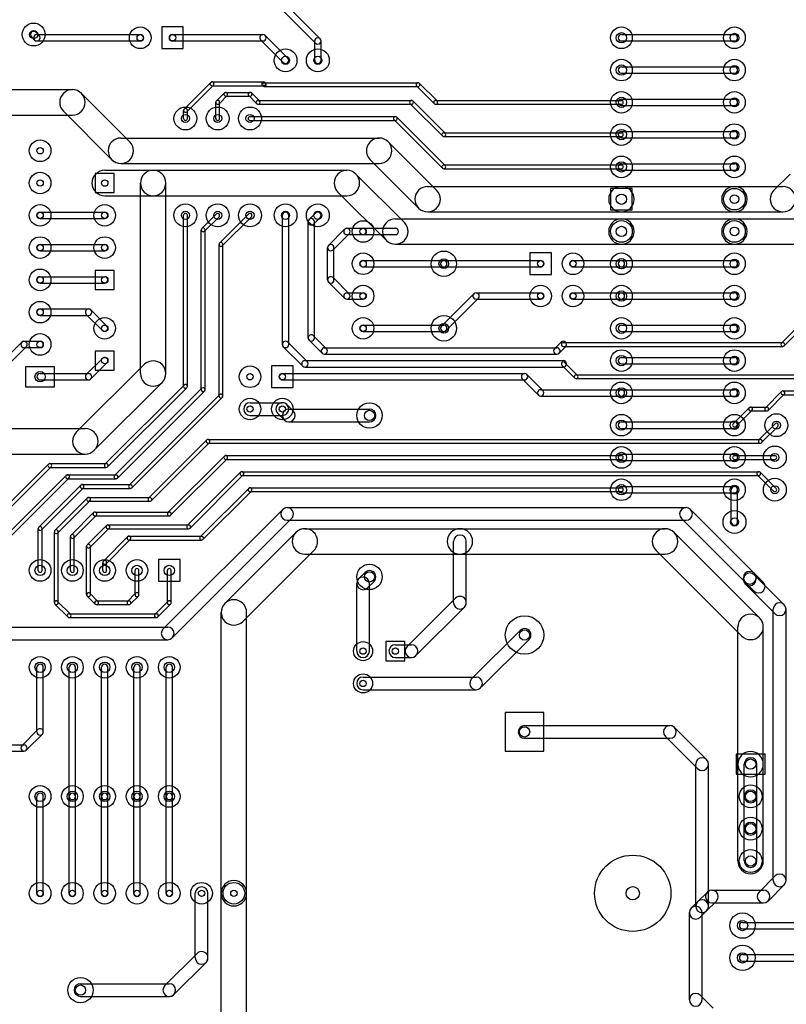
# Model space of a CAD drawing. Extents: x 10 to 287, y -200 to -10.
# Tile 3 of 11: x 57 to 117, y -136 to -58. Entities that reach past the tile are written whole.
import ezdxf

# ---------------------------------------------------------------- set-up
doc = ezdxf.new("R2010")
doc.units = 0
doc.header["$MEASUREMENT"] = 0
doc.layers.add('BLACK', color=250, linetype='CONTINUOUS')
doc.layers.add('WHITE', color=7, linetype='CONTINUOUS')

msp = doc.modelspace()

# ---------------------------------------------------------------- linework, layer by layer
at = {"layer": 'BLACK'}
for p, q in [((80.4408, -59.7672), (77.6468, -56.9732)), ((80.0872, -60.1208), (77.2932, -57.3268)), ((69.684, -58.84), (67.984, -58.84)), ((67.984, -58.84), (67.984, -60.54)), ((69.684, -60.54), (69.684, -58.84)), ((57.7352, -59.6128), (57.9892, -59.8668)), ((58.0888, -59.2592), (58.3428, -59.5132)), ((58.166, -59.44), (66.294, -59.44)), ((68.834, -59.44), (75.946, -59.44)), ((76.1228, -59.5132), (77.9008, -61.2912)), ((104.14, -59.44), (113.03, -59.44)), ((58.166, -59.94), (66.294, -59.94)), ((68.834, -59.94), (75.946, -59.94)), ((75.7692, -59.8668), (77.5472, -61.6448)), ((80.014, -61.468), (80.014, -59.944)), ((80.514, -61.468), (80.514, -59.944)), ((104.14, -59.94), (113.03, -59.94)), ((67.984, -60.54), (69.684, -60.54)), ((104.14, -61.98), (113.03, -61.98)), ((104.14, -62.48), (113.03, -62.48)), ((69.7439, -65.2989), (71.8394, -63.2034)), ((69.9561, -65.5111), (72.0516, -63.4156)), ((71.9455, -63.1595), (76.0095, -63.1595)), ((71.9455, -63.4595), (76.0095, -63.4595)), ((75.9034, -63.4156), (75.9669, -63.4791)), ((76.073, -63.223), (88.138, -63.223)), ((76.073, -63.523), (88.138, -63.523)), ((76.1156, -63.2034), (76.1791, -63.2669)), ((89.4289, -64.8761), (88.0319, -63.4791)), ((89.6411, -64.6639), (88.2441, -63.2669)), ((54.61, -63.77), (60.96, -63.77)), ((61.6671, -64.0629), (65.4771, -67.8729)), ((72.2839, -64.6639), (72.9189, -64.0289)), ((72.4961, -64.8761), (73.1311, -64.2411)), ((73.025, -63.985), (74.93, -63.985)), ((73.025, -64.285), (74.93, -64.285)), ((75.4589, -64.8761), (74.8239, -64.2411)), ((75.6711, -64.6639), (75.0361, -64.0289)), ((72.24, -66.04), (72.24, -64.77)), ((72.54, -66.04), (72.54, -64.77)), ((75.565, -64.62), (87.63, -64.62)), ((75.565, -64.92), (87.63, -64.92)), ((87.5239, -64.8761), (90.0639, -67.4161)), ((87.7361, -64.6639), (90.2761, -67.2039)), ((89.535, -64.62), (104.14, -64.62)), ((89.535, -64.92), (104.14, -64.92)), ((104.14, -64.52), (113.03, -64.52)), ((104.14, -65.02), (113.03, -65.02)), ((54.61, -65.77), (60.96, -65.77)), ((60.2529, -65.4771), (64.0629, -69.2871)), ((69.7, -66.04), (69.7, -65.405)), ((70, -66.04), (70, -65.405)), ((74.93, -65.89), (86.36, -65.89)), ((74.93, -66.19), (86.36, -66.19)), ((86.2539, -66.1461), (90.0639, -69.9561)), ((86.4661, -65.9339), (90.2761, -69.7439)), ((90.17, -67.16), (104.14, -67.16)), ((104.14, -67.06), (113.03, -67.06)), ((64.77, -67.58), (85.09, -67.58)), ((89.6071, -71.6829), (85.7971, -67.8729)), ((90.17, -67.46), (104.14, -67.46)), ((104.14, -67.56), (113.03, -67.56)), ((64.77, -69.58), (85.09, -69.58)), ((88.1929, -73.0971), (84.3829, -69.2871)), ((90.17, -69.7), (104.14, -69.7)), ((104.14, -69.6), (113.03, -69.6)), ((64.25, -70.37), (62.75, -70.37)), ((62.75, -70.37), (62.75, -71.87)), ((63.5, -70.12), (67.31, -70.12)), ((64.25, -71.87), (64.25, -70.37)), ((67.31, -70.12), (82.55, -70.12)), ((83.2571, -70.4129), (87.0671, -74.2229)), ((90.17, -70), (104.14, -70)), ((104.14, -70.1), (113.03, -70.1)), ((116.133, -71.6829), (117.403, -70.4129)), ((66.31, -86.106), (66.31, -71.12)), ((68.31, -86.106), (68.31, -71.12)), ((62.75, -71.87), (64.25, -71.87)), ((81.8429, -71.8271), (85.6529, -75.6371)), ((88.9, -71.39), (104.14, -71.39)), ((104.99, -71.54), (103.29, -71.54)), ((103.29, -71.54), (103.29, -73.24)), ((104.14, -71.39), (113.03, -71.39)), ((104.99, -73.24), (104.99, -71.54)), ((113.03, -71.39), (116.84, -71.39)), ((63.5, -72.12), (67.31, -72.12)), ((67.31, -72.12), (82.55, -72.12)), ((58.42, -73.41), (63.5, -73.41)), ((71.1409, -74.6969), (72.2839, -73.5539)), ((72.5379, -75.8399), (74.8239, -73.5539)), ((79.5792, -73.9912), (80.0872, -73.4832)), ((88.9, -73.39), (104.14, -73.39)), ((103.29, -73.24), (104.99, -73.24)), ((104.14, -73.39), (113.03, -73.39)), ((113.03, -73.39), (116.84, -73.39)), ((58.42, -73.91), (63.5, -73.91)), ((69.7, -87.122), (69.7, -73.66)), ((70, -87.122), (70, -73.66)), ((71.3531, -74.9091), (72.4961, -73.7661)), ((72.7501, -76.0521), (75.0361, -73.7661)), ((77.474, -83.82), (77.474, -73.66)), ((77.974, -83.82), (77.974, -73.66)), ((79.506, -83.312), (79.506, -74.168)), ((79.9328, -74.3448), (80.4408, -73.8368)), ((80.006, -83.312), (80.006, -74.168)), ((86.36, -73.93), (104.14, -73.93)), ((104.14, -73.93), (113.03, -73.93)), ((113.03, -73.93), (118.11, -73.93)), ((71.097, -87.376), (71.097, -74.803)), ((71.397, -87.376), (71.397, -74.803)), ((81.1032, -76.0232), (82.3732, -74.7532)), ((81.4568, -76.3768), (82.7268, -75.1068)), ((82.55, -74.68), (83.82, -74.68)), ((82.55, -74.68), (86.36, -74.68)), ((82.55, -75.18), (83.82, -75.18)), ((82.55, -75.18), (86.36, -75.18)), ((58.42, -75.95), (63.5, -75.95)), ((58.42, -76.45), (63.5, -76.45)), ((72.494, -87.884), (72.494, -75.946)), ((72.794, -87.884), (72.794, -75.946)), ((81.03, -78.74), (81.03, -76.2)), ((81.53, -78.74), (81.53, -76.2)), ((86.36, -75.93), (104.14, -75.93)), ((98.64, -76.62), (96.94, -76.62)), ((96.94, -76.62), (96.94, -78.32)), ((98.64, -78.32), (98.64, -76.62)), ((104.14, -75.93), (113.03, -75.93)), ((113.03, -75.93), (118.11, -75.93)), ((83.82, -77.22), (90.17, -77.22)), ((90.17, -77.22), (97.79, -77.22)), ((100.33, -77.22), (104.14, -77.22)), ((104.14, -77.22), (113.03, -77.22)), ((64.25, -77.99), (62.75, -77.99)), ((62.75, -77.99), (62.75, -79.49)), ((64.25, -79.49), (64.25, -77.99)), ((83.82, -77.72), (90.17, -77.72)), ((90.17, -77.72), (97.79, -77.72)), ((100.33, -77.72), (104.14, -77.72)), ((104.14, -77.72), (113.03, -77.72)), ((58.42, -78.49), (63.5, -78.49)), ((58.42, -78.99), (63.5, -78.99)), ((82.3732, -80.1868), (81.1032, -78.9168)), ((82.7268, -79.8332), (81.4568, -78.5632)), ((96.94, -78.32), (98.64, -78.32)), ((62.75, -79.49), (64.25, -79.49)), ((82.55, -79.76), (83.82, -79.76)), ((92.71, -79.76), (97.79, -79.76)), ((100.33, -79.76), (104.14, -79.76)), ((104.14, -79.76), (113.03, -79.76)), ((82.55, -80.26), (83.82, -80.26)), ((92.5332, -79.8332), (89.9932, -82.3732)), ((92.8868, -80.1868), (90.3468, -82.7268)), ((92.71, -80.26), (97.79, -80.26)), ((100.33, -80.26), (104.14, -80.26)), ((104.14, -80.26), (113.03, -80.26)), ((58.42, -81.03), (62.23, -81.03)), ((63.6768, -82.3732), (62.4068, -81.1032)), ((58.42, -81.53), (62.23, -81.53)), ((63.3232, -82.7268), (62.0532, -81.4568)), ((83.82, -82.3), (90.17, -82.3)), ((83.82, -82.8), (90.17, -82.8)), ((104.14, -82.3), (113.03, -82.3)), ((104.14, -82.8), (113.03, -82.8)), ((118.004, -82.4439), (116.734, -83.7139)), ((118.216, -82.6561), (116.946, -83.9261)), ((55.7032, -84.9132), (56.9732, -83.6432)), ((57.15, -83.57), (58.42, -83.57)), ((77.9008, -83.6432), (79.4248, -85.1672)), ((80.5952, -84.5048), (79.5792, -83.4888)), ((80.9488, -84.1512), (79.9328, -83.1352)), ((99.3912, -83.6432), (98.8832, -84.1512)), ((56.0568, -85.2668), (57.3268, -83.9968)), ((57.15, -84.07), (58.42, -84.07)), ((64.25, -84.34), (62.75, -84.34)), ((62.75, -84.34), (62.75, -85.84)), ((64.25, -85.84), (64.25, -84.34)), ((77.5472, -83.9968), (79.0712, -85.5208)), ((80.772, -84.078), (99.06, -84.078)), ((99.7448, -83.9968), (99.2368, -84.5048)), ((99.568, -83.67), (116.84, -83.67)), ((99.568, -83.97), (116.84, -83.97)), ((62.0532, -86.1832), (63.3232, -84.9132)), ((79.248, -85.094), (99.568, -85.094)), ((80.772, -84.578), (99.06, -84.578)), ((104.14, -84.84), (113.03, -84.84)), ((59.563, -85.5726), (57.277, -85.5726)), ((57.277, -85.5726), (57.277, -87.1474)), ((59.563, -87.1474), (59.563, -85.5726)), ((66.6029, -85.3989), (61.2689, -90.7329)), ((62.4068, -86.5368), (63.6768, -85.2668)), ((62.75, -85.84), (64.25, -85.84)), ((78.32, -85.51), (76.62, -85.51)), ((76.62, -85.51), (76.62, -87.21)), ((78.32, -87.21), (78.32, -85.51)), ((79.248, -85.594), (99.568, -85.594)), ((99.4619, -85.4501), (100.478, -86.4661)), ((99.6741, -85.2379), (100.69, -86.2539)), ((104.14, -85.34), (113.03, -85.34)), ((58.42, -86.11), (62.23, -86.11)), ((58.42, -86.61), (62.23, -86.61)), ((77.47, -86.11), (96.52, -86.11)), ((77.47, -86.61), (96.52, -86.61)), ((96.3432, -86.5368), (97.6132, -87.8068)), ((96.6968, -86.1832), (97.9668, -87.4532)), ((100.584, -86.21), (123.952, -86.21)), ((100.584, -86.51), (123.952, -86.51)), ((57.277, -87.1474), (59.563, -87.1474)), ((68.0171, -86.8131), (62.6831, -92.1471)), ((69.7439, -87.0159), (63.5209, -93.2389)), ((69.9561, -87.2281), (63.7331, -93.4511)), ((64.2829, -94.1279), (71.1409, -87.2699)), ((64.4951, -94.3401), (71.3531, -87.4821)), ((76.62, -87.21), (78.32, -87.21)), ((97.79, -87.38), (104.14, -87.38)), ((104.14, -87.38), (113.03, -87.38)), ((115.464, -88.7939), (116.734, -87.5239)), ((116.84, -87.48), (118.11, -87.48)), ((65.4259, -94.8899), (72.5379, -87.7779)), ((65.6381, -95.1021), (72.7501, -87.9901)), ((97.79, -87.88), (104.14, -87.88)), ((104.14, -87.88), (113.03, -87.88)), ((115.676, -89.0061), (116.946, -87.7361)), ((116.84, -87.78), (118.11, -87.78)), ((74.93, -88.4), (77.47, -88.4)), ((78.3316, -89.0544), (77.8236, -88.5464)), ((77.978, -88.908), (84.328, -88.908)), ((112.924, -90.0639), (114.194, -88.7939)), ((113.136, -90.2761), (114.406, -89.0061)), ((114.3, -88.75), (115.57, -88.75)), ((114.3, -89.05), (115.57, -89.05)), ((74.93, -89.4), (77.47, -89.4)), ((77.6244, -89.7616), (77.1164, -89.2536)), ((45.72, -90.44), (61.976, -90.44)), ((77.978, -89.908), (84.328, -89.908)), ((104.14, -89.92), (113.03, -89.92)), ((104.14, -90.42), (113.03, -90.42)), ((114.956, -91.3339), (116.226, -90.0639)), ((115.168, -91.5461), (116.438, -90.2761)), ((66.9499, -95.9059), (71.5219, -91.3339)), ((71.628, -91.29), (115.062, -91.29)), ((67.1621, -96.1181), (71.7341, -91.5461)), ((71.628, -91.59), (115.062, -91.59)), ((45.72, -92.44), (61.976, -92.44)), ((68.4739, -97.0489), (72.9189, -92.6039)), ((68.6861, -97.2611), (73.1311, -92.8161)), ((73.025, -92.56), (104.14, -92.56)), ((73.025, -92.86), (104.14, -92.86)), ((104.14, -92.46), (113.03, -92.46)), ((104.14, -92.96), (113.03, -92.96)), ((113.03, -92.56), (116.205, -92.56)), ((113.03, -92.86), (116.205, -92.86)), ((59.0759, -93.2389), (53.2339, -99.0809)), ((59.2881, -93.4511), (53.4461, -99.2931)), ((59.182, -93.195), (63.627, -93.195)), ((59.182, -93.495), (63.627, -93.495)), ((55.7739, -98.8269), (60.4729, -94.1279)), ((55.9861, -99.0391), (60.6851, -94.3401)), ((60.579, -94.084), (64.389, -94.084)), ((60.579, -94.384), (64.389, -94.384)), ((69.9979, -98.0649), (74.1889, -93.8739)), ((70.2101, -98.2771), (74.4011, -94.0861)), ((74.295, -93.83), (114.935, -93.83)), ((74.295, -94.13), (114.935, -94.13)), ((114.829, -94.0861), (116.099, -95.3561)), ((115.041, -93.8739), (116.311, -95.1439)), ((58.3139, -98.1919), (61.6159, -94.8899)), ((58.5261, -98.4041), (61.8281, -95.1021)), ((61.722, -94.846), (65.532, -94.846)), ((61.722, -95.146), (65.532, -95.146)), ((71.0139, -98.9539), (74.8239, -95.1439)), ((74.93, -95.1), (104.14, -95.1)), ((104.14, -95), (113.03, -95)), ((112.78, -97.79), (112.78, -95.25)), ((113.28, -97.79), (113.28, -95.25)), ((59.5839, -98.4459), (62.1239, -95.9059)), ((62.23, -95.862), (67.056, -95.862)), ((71.2261, -99.1661), (75.0361, -95.3561)), ((74.93, -95.4), (104.14, -95.4)), ((104.14, -95.5), (113.03, -95.5)), ((59.7961, -98.6581), (62.3361, -96.1181)), ((62.23, -96.162), (67.056, -96.162)), ((68.0994, -106.199), (77.4974, -96.8014)), ((77.851, -96.655), (109.22, -96.655)), ((109.574, -96.8014), (114.59, -101.818)), ((60.8539, -98.8269), (62.6319, -97.0489)), ((61.0661, -99.0391), (62.8441, -97.2611)), ((62.738, -97.005), (68.58, -97.005)), ((62.738, -97.305), (68.58, -97.305)), ((68.8066, -106.907), (78.2046, -97.5086)), ((108.866, -97.5086), (113.883, -102.525)), ((58.27, -101.6), (58.27, -98.298)), ((58.57, -101.6), (58.57, -98.298)), ((62.1239, -99.5889), (63.6479, -98.0649)), ((62.3361, -99.8011), (63.8601, -98.2771)), ((63.754, -98.021), (70.104, -98.021)), ((63.754, -98.321), (70.104, -98.321)), ((77.851, -97.655), (109.22, -97.655)), ((79.248, -98.314), (91.44, -98.314)), ((91.44, -98.314), (107.569, -98.314)), ((59.54, -104.14), (59.54, -98.552)), ((59.84, -104.14), (59.84, -98.552)), ((60.81, -101.6), (60.81, -98.933)), ((61.11, -101.6), (61.11, -98.933)), ((63.3939, -100.859), (65.2989, -98.9539)), ((65.405, -98.91), (71.12, -98.91)), ((72.9529, -104.195), (78.5409, -98.6069)), ((108.276, -98.6069), (115.007, -105.338)), ((62.08, -103.505), (62.08, -99.695)), ((62.38, -103.505), (62.38, -99.695)), ((63.6061, -101.071), (65.5111, -99.1661)), ((65.405, -99.21), (71.12, -99.21)), ((90.94, -104.14), (90.94, -99.314)), ((91.94, -104.14), (91.94, -99.314)), ((74.3671, -105.609), (79.9551, -100.021)), ((79.248, -100.314), (91.44, -100.314)), ((91.44, -100.314), (107.569, -100.314)), ((106.862, -100.021), (113.593, -106.752)), ((63.35, -101.6), (63.35, -100.965)), ((63.65, -101.6), (63.65, -100.965)), ((69.43, -100.75), (67.73, -100.75)), ((67.73, -100.75), (67.73, -102.45)), ((69.43, -102.45), (69.43, -100.75)), ((65.89, -103.505), (65.89, -101.6)), ((66.19, -103.505), (66.19, -101.6)), ((68.43, -104.14), (68.43, -101.6)), ((68.73, -104.14), (68.73, -101.6)), ((83.4664, -102.262), (83.9744, -101.754)), ((113.737, -102.299), (113.737, -102.172)), ((114.59, -101.818), (115.289, -102.516)), ((114.59, -101.945), (116.94, -104.294)), ((114.737, -102.299), (114.737, -102.172)), ((67.73, -102.45), (69.43, -102.45)), ((83.32, -107.95), (83.32, -102.616)), ((84.1736, -102.97), (84.6816, -102.462)), ((84.32, -107.95), (84.32, -102.616)), ((113.883, -102.525), (114.581, -103.224)), ((113.883, -102.652), (116.232, -105.002)), ((62.7589, -104.246), (62.1239, -103.611)), ((62.9711, -104.034), (62.3361, -103.399)), ((65.9339, -103.399), (65.2989, -104.034)), ((66.1461, -103.611), (65.5111, -104.246)), ((87.2764, -107.596), (91.0864, -103.786)), ((60.5999, -105.262), (59.5839, -104.246)), ((60.8121, -105.05), (59.7961, -104.034)), ((62.865, -103.99), (65.405, -103.99)), ((62.865, -104.29), (65.405, -104.29)), ((68.4739, -104.034), (67.4579, -105.05)), ((68.6861, -104.246), (67.6701, -105.262)), ((87.9836, -108.304), (91.7936, -104.494)), ((60.706, -105.006), (67.564, -105.006)), ((60.706, -105.306), (67.564, -105.306)), ((72.66, -127), (72.66, -104.902)), ((74.66, -127), (74.66, -104.902)), ((116.086, -125.984), (116.086, -104.648)), ((117.086, -125.984), (117.086, -104.648)), ((52.578, -106.053), (68.453, -106.053)), ((113.3, -116.84), (113.3, -106.045)), ((115.3, -116.84), (115.3, -106.045)), ((92.3564, -110.136), (96.1664, -106.326)), ((52.578, -107.053), (68.453, -107.053)), ((85.61, -107.2), (85.61, -108.7)), ((87.11, -107.2), (85.61, -107.2)), ((86.36, -107.45), (87.63, -107.45)), ((87.11, -108.7), (87.11, -107.2)), ((93.0636, -110.844), (96.8736, -107.034)), ((86.36, -108.45), (87.63, -108.45)), ((58.17, -114.3), (58.17, -109.22)), ((58.67, -114.3), (58.67, -109.22)), ((60.71, -119.38), (60.71, -109.22)), ((61.21, -119.38), (61.21, -109.22)), ((63.25, -119.38), (63.25, -109.22)), ((63.75, -119.38), (63.75, -109.22)), ((65.79, -119.38), (65.79, -109.22)), ((66.29, -119.38), (66.29, -109.22)), ((68.33, -119.38), (68.33, -109.22)), ((68.83, -119.38), (68.83, -109.22)), ((85.61, -108.7), (87.11, -108.7)), ((83.82, -109.99), (92.71, -109.99)), ((83.82, -110.99), (92.71, -110.99)), ((98.031, -112.789), (95.009, -112.789)), ((95.009, -112.789), (95.009, -115.811)), ((98.031, -115.811), (98.031, -112.789)), ((96.52, -113.8), (107.95, -113.8)), ((56.9732, -115.393), (58.2432, -114.123)), ((57.3268, -115.747), (58.5968, -114.477)), ((108.304, -113.946), (110.844, -116.486)), ((49.53, -115.32), (57.15, -115.32)), ((96.52, -114.8), (107.95, -114.8)), ((107.596, -114.654), (110.136, -117.194)), ((49.53, -115.82), (57.15, -115.82)), ((95.009, -115.811), (98.031, -115.811)), ((115.443, -116.053), (113.157, -116.053)), ((113.157, -116.053), (113.157, -117.627)), ((115.443, -117.627), (115.443, -116.053)), ((109.99, -128.016), (109.99, -116.84)), ((110.99, -128.016), (110.99, -116.84)), ((113.3, -124.46), (113.3, -116.84)), ((113.8, -119.38), (113.8, -116.84)), ((114.8, -119.38), (114.8, -116.84)), ((115.3, -124.46), (115.3, -116.84)), ((113.157, -117.627), (115.443, -117.627)), ((58.17, -127), (58.17, -119.38)), ((58.67, -127), (58.67, -119.38)), ((60.71, -127), (60.71, -119.38)), ((61.21, -127), (61.21, -119.38)), ((63.25, -127), (63.25, -119.38)), ((63.75, -127), (63.75, -119.38)), ((65.79, -127), (65.79, -119.38)), ((66.29, -127), (66.29, -119.38)), ((68.33, -127), (68.33, -119.38)), ((68.83, -127), (68.83, -119.38)), ((113.8, -121.92), (113.8, -119.38)), ((114.8, -121.92), (114.8, -119.38)), ((113.8, -124.46), (113.8, -121.92)), ((114.8, -124.46), (114.8, -121.92)), ((116.232, -125.63), (114.962, -126.9)), ((70.62, -132.08), (70.62, -127)), ((71.62, -132.08), (71.62, -127)), ((72.66, -138.176), (72.66, -127)), ((74.66, -138.176), (74.66, -127)), ((110.898, -126.9), (110.136, -127.662)), ((111.252, -126.754), (115.316, -126.754)), ((116.94, -126.338), (115.67, -127.608)), ((110.136, -127.662), (109.628, -128.17)), ((111.606, -127.608), (110.844, -128.37)), ((111.252, -127.754), (115.316, -127.754)), ((109.482, -135.382), (109.482, -128.524)), ((110.844, -128.37), (110.336, -128.878)), ((110.482, -135.382), (110.482, -128.524)), ((113.665, -129.29), (118.11, -129.29)), ((113.665, -129.79), (118.11, -129.79)), ((68.2264, -134.266), (70.7664, -131.726)), ((68.9336, -134.974), (71.4736, -132.434)), ((113.665, -131.83), (118.11, -131.83)), ((113.665, -132.33), (118.11, -132.33)), ((61.595, -134.12), (68.58, -134.12)), ((61.595, -135.12), (68.58, -135.12)), ((110.336, -135.028), (111.352, -136.044))]:
    msp.add_line(p, q, dxfattribs=at)
for centre, radius in [((57.912, -59.436), 0.9), ((66.294, -59.69), 0.85), ((104.14, -59.69), 0.85), ((113.03, -59.69), 0.85), ((77.724, -61.468), 0.9), ((80.264, -61.468), 0.9), ((104.14, -62.23), 0.85), ((113.03, -62.23), 0.85), ((104.14, -64.77), 0.85), ((113.03, -64.77), 0.85), ((69.85, -66.04), 0.9), ((72.39, -66.04), 0.9), ((74.93, -66.04), 0.9), ((104.14, -67.31), 0.85), ((113.03, -67.31), 0.85), ((58.42, -68.58), 0.85), ((104.14, -69.85), 0.85), ((113.03, -69.85), 0.85), ((58.42, -71.12), 0.85), ((113.03, -72.39), 0.85), ((58.42, -73.66), 0.85), ((63.5, -73.66), 0.85), ((69.85, -73.66), 0.9), ((72.39, -73.66), 0.9), ((74.93, -73.66), 0.9), ((77.724, -73.66), 0.9), ((80.264, -73.66), 0.9), ((83.82, -74.93), 0.8485), ((104.14, -74.93), 0.85), ((113.03, -74.93), 0.85), ((58.42, -76.2), 0.85), ((63.5, -76.2), 0.85), ((83.82, -77.47), 0.8485), ((90.17, -77.47), 1), ((100.33, -77.47), 0.85), ((104.14, -77.47), 0.85), ((113.03, -77.47), 0.85), ((58.42, -78.74), 0.85), ((83.82, -80.01), 0.8485), ((97.79, -80.01), 0.85), ((100.33, -80.01), 0.85), ((104.14, -80.01), 0.85), ((113.03, -80.01), 0.85), ((58.42, -81.28), 0.85), ((63.5, -82.55), 0.85), ((83.82, -82.55), 0.8485), ((90.17, -82.55), 1), ((104.14, -82.55), 0.85), ((113.03, -82.55), 0.85), ((58.42, -83.82), 0.85), ((104.14, -85.09), 0.85), ((113.03, -85.09), 0.85), ((74.93, -86.36), 0.85), ((104.14, -87.63), 0.85), ((113.03, -87.63), 0.85), ((74.93, -88.9), 0.85), ((77.47, -88.9), 0.85), ((84.328, -89.408), 1), ((104.14, -90.17), 0.85), ((113.03, -90.17), 0.85), ((116.332, -90.17), 0.9), ((104.14, -92.71), 0.85), ((113.03, -92.71), 0.85), ((116.205, -92.71), 0.9), ((104.14, -95.25), 0.85), ((113.03, -95.25), 0.85), ((116.205, -95.25), 0.9), ((113.03, -97.79), 0.9), ((58.42, -101.6), 0.85), ((60.96, -101.6), 0.85), ((63.5, -101.6), 0.85), ((66.04, -101.6), 0.85), ((84.328, -102.108), 1), ((96.52, -106.68), 1.511), ((83.82, -107.95), 0.75), ((58.42, -109.22), 0.85), ((60.96, -109.22), 0.85), ((63.5, -109.22), 0.85), ((66.04, -109.22), 0.85), ((68.58, -109.22), 0.85), ((83.82, -110.49), 0.75), ((114.3, -119.38), 0.9), ((58.42, -119.38), 0.85), ((60.96, -119.38), 0.85), ((63.5, -119.38), 0.85), ((66.04, -119.38), 0.85), ((68.58, -119.38), 0.85), ((114.3, -121.92), 0.9), ((114.3, -124.46), 0.9), ((105.029, -127), 3), ((58.42, -127), 0.85), ((60.96, -127), 0.85), ((63.5, -127), 0.85), ((66.04, -127), 0.85), ((68.58, -127), 0.85), ((71.12, -127), 0.85), ((73.66, -127), 0.85), ((113.665, -129.54), 1), ((113.665, -132.08), 1), ((61.595, -134.62), 1)]:
    msp.add_circle(centre, radius, dxfattribs=at)
for centre, radius, start, end in [((57.912, -59.436), 0.25, 45, 225), ((58.166, -59.69), 0.25, 90, 270), ((58.166, -59.69), 0.25, 225, 405), ((66.294, -59.69), 0.25, 270, 450), ((68.834, -59.69), 0.25, 90, 270), ((75.946, -59.69), 0.25, 45, 225), ((75.946, -59.69), 0.25, 270, 450), ((104.14, -59.69), 0.25, 90, 270), ((113.03, -59.69), 0.25, 270, 450), ((80.264, -59.944), 0.25, 360, 540), ((80.264, -59.944), 0.25, 225, 405), ((77.724, -61.468), 0.25, 225, 405), ((80.264, -61.468), 0.25, 180, 360), ((104.14, -62.23), 0.25, 90, 270), ((113.03, -62.23), 0.25, 270, 450), ((71.9455, -63.3095), 0.15, 90, 270), ((71.9455, -63.3095), 0.15, 315, 495), ((76.0095, -63.3095), 0.15, 45, 225), ((76.073, -63.373), 0.15, 90, 270), ((76.073, -63.373), 0.15, 225, 405), ((76.0095, -63.3095), 0.15, 270, 450), ((88.138, -63.373), 0.15, 405, 585), ((88.138, -63.373), 0.15, 270, 450), ((60.96, -64.77), 1, 45, 225), ((60.96, -64.77), 1, 270, 450), ((73.025, -64.135), 0.15, 90, 270), ((73.025, -64.135), 0.15, 315, 495), ((74.93, -64.135), 0.15, 405, 585), ((74.93, -64.135), 0.15, 270, 450), ((72.39, -64.77), 0.15, 360, 540), ((72.39, -64.77), 0.15, 135, 315), ((75.565, -64.77), 0.15, 90, 270), ((75.565, -64.77), 0.15, 225, 405), ((87.63, -64.77), 0.15, 45, 225), ((87.63, -64.77), 0.15, 270, 450), ((89.535, -64.77), 0.15, 90, 270), ((89.535, -64.77), 0.15, 225, 405), ((104.14, -64.77), 0.25, 90, 270), ((104.14, -64.77), 0.15, 270, 450), ((113.03, -64.77), 0.25, 270, 450), ((69.85, -65.405), 0.15, 360, 540), ((69.85, -65.405), 0.15, 135, 315), ((69.85, -66.04), 0.15, 180, 360), ((72.39, -66.04), 0.15, 180, 360), ((74.93, -66.04), 0.15, 90, 270), ((86.36, -66.04), 0.15, 45, 225), ((86.36, -66.04), 0.15, 270, 450), ((90.17, -67.31), 0.15, 90, 270), ((90.17, -67.31), 0.15, 225, 405), ((104.14, -67.31), 0.25, 90, 270), ((104.14, -67.31), 0.15, 270, 450), ((113.03, -67.31), 0.25, 270, 450), ((64.77, -68.58), 1, 90, 270), ((64.77, -68.58), 1, 225, 405), ((85.09, -68.58), 1, 405, 585), ((85.09, -68.58), 1, 270, 450), ((90.17, -69.85), 0.15, 90, 270), ((104.14, -69.85), 0.25, 90, 270), ((104.14, -69.85), 0.15, 270, 450), ((113.03, -69.85), 0.25, 270, 450), ((63.5, -71.12), 1, 90, 270), ((67.31, -71.12), 1, 90, 270), ((67.31, -71.12), 1, 360, 540), ((67.31, -71.12), 1, 270, 450), ((82.55, -71.12), 1, 45, 225), ((82.55, -71.12), 1, 270, 450), ((90.17, -69.85), 0.15, 225, 405), ((88.9, -72.39), 1, 90, 270), ((88.9, -72.39), 1, 225, 405), ((104.14, -72.39), 1, 90, 270), ((104.14, -72.39), 1, 270, 450), ((113.03, -72.39), 1, 90, 270), ((113.03, -72.39), 1, 270, 450), ((116.84, -72.39), 1, 135, 315), ((116.84, -72.39), 1, 270, 450), ((58.42, -73.66), 0.25, 90, 270), ((63.5, -73.66), 0.25, 270, 450), ((69.85, -73.66), 0.15, 360, 540), ((72.39, -73.66), 0.15, 315, 495), ((74.93, -73.66), 0.15, 315, 495), ((77.724, -73.66), 0.25, 360, 540), ((80.264, -73.66), 0.25, 315, 495), ((79.756, -74.168), 0.25, 360, 540), ((79.756, -74.168), 0.25, 135, 315), ((86.36, -74.93), 1, 90, 270), ((86.36, -74.93), 1, 225, 405), ((104.14, -74.93), 1, 90, 270), ((104.14, -74.93), 1, 270, 450), ((113.03, -74.93), 1, 90, 270), ((113.03, -74.93), 1, 270, 450), ((71.247, -74.803), 0.15, 360, 540), ((71.247, -74.803), 0.15, 135, 315), ((82.55, -74.93), 0.25, 90, 270), ((82.55, -74.93), 0.25, 90, 270), ((82.55, -74.93), 0.25, 315, 495), ((83.82, -74.93), 0.25, 270, 450), ((86.36, -74.93), 0.25, 270, 450), ((72.644, -75.946), 0.15, 360, 540), ((72.644, -75.946), 0.15, 135, 315), ((58.42, -76.2), 0.25, 90, 270), ((63.5, -76.2), 0.25, 270, 450), ((81.28, -76.2), 0.25, 360, 540), ((81.28, -76.2), 0.25, 135, 315), ((83.82, -77.47), 0.25, 90, 270), ((90.17, -77.47), 0.25, 90, 270), ((90.17, -77.47), 0.25, 270, 450), ((97.79, -77.47), 0.25, 270, 450), ((100.33, -77.47), 0.25, 90, 270), ((104.14, -77.47), 0.25, 90, 270), ((104.14, -77.47), 0.25, 270, 450), ((113.03, -77.47), 0.25, 270, 450), ((58.42, -78.74), 0.25, 90, 270), ((63.5, -78.74), 0.25, 270, 450), ((81.28, -78.74), 0.25, 405, 585), ((81.28, -78.74), 0.25, 180, 360), ((82.55, -80.01), 0.25, 90, 270), ((83.82, -80.01), 0.25, 270, 450), ((92.71, -80.01), 0.25, 90, 270), ((92.71, -80.01), 0.25, -45, 135), ((97.79, -80.01), 0.25, 270, 450), ((100.33, -80.01), 0.25, 90, 270), ((104.14, -80.01), 0.25, 90, 270), ((104.14, -80.01), 0.25, 270, 450), ((113.03, -80.01), 0.25, 270, 450), ((82.55, -80.01), 0.25, 225, 405), ((58.42, -81.28), 0.25, 90, 270), ((62.23, -81.28), 0.25, 405, 585), ((62.23, -81.28), 0.25, 270, 450), ((63.5, -82.55), 0.25, 225, 405), ((83.82, -82.55), 0.25, 90, 270), ((90.17, -82.55), 0.25, 135, 315), ((90.17, -82.55), 0.25, 270, 450), ((104.14, -82.55), 0.25, 90, 270), ((113.03, -82.55), 0.25, 270, 450), ((57.15, -83.82), 0.25, 90, 270), ((57.15, -83.82), 0.25, 315, 495), ((58.42, -83.82), 0.25, 270, 450), ((77.724, -83.82), 0.25, 45, 225), ((79.756, -83.312), 0.25, 405, 585), ((79.756, -83.312), 0.25, 180, 360), ((99.568, -83.82), 0.25, -45, 135), ((77.724, -83.82), 0.25, 180, 360), ((80.772, -84.328), 0.25, 90, 270), ((80.772, -84.328), 0.25, 225, 405), ((99.06, -84.328), 0.25, 135, 315), ((99.06, -84.328), 0.25, 270, 450), ((99.568, -83.82), 0.15, 90, 270), ((116.84, -83.82), 0.15, 135, 315), ((116.84, -83.82), 0.15, 270, 450), ((63.5, -85.09), 0.25, 315, 495), ((67.31, -86.106), 1, -45, 135), ((79.248, -85.344), 0.25, 90, 270), ((79.248, -85.344), 0.25, 225, 405), ((99.568, -85.344), 0.15, 45, 225), ((99.568, -85.344), 0.25, 270, 450), ((104.14, -85.09), 0.25, 90, 270), ((113.03, -85.09), 0.25, 270, 450), ((58.42, -86.36), 0.25, 90, 270), ((62.23, -86.36), 0.25, 135, 315), ((62.23, -86.36), 0.25, 270, 450), ((67.31, -86.106), 1, 180, 360), ((77.47, -86.36), 0.25, 90, 270), ((96.52, -86.36), 0.25, 45, 225), ((96.52, -86.36), 0.25, 270, 450), ((100.584, -86.36), 0.15, 90, 270), ((100.584, -86.36), 0.15, 225, 405), ((69.85, -87.122), 0.15, 180, 360), ((69.85, -87.122), 0.15, -45, 135), ((71.247, -87.376), 0.15, 180, 360), ((71.247, -87.376), 0.15, 315, 495), ((97.79, -87.63), 0.25, 90, 270), ((97.79, -87.63), 0.25, 225, 405), ((104.14, -87.63), 0.25, 90, 270), ((104.14, -87.63), 0.25, 270, 450), ((113.03, -87.63), 0.25, 270, 450), ((116.84, -87.63), 0.15, 90, 270), ((116.84, -87.63), 0.15, 315, 495), ((72.644, -87.884), 0.15, 180, 360), ((72.644, -87.884), 0.15, 315, 495), ((74.93, -88.9), 0.5, 90, 270), ((77.47, -88.9), 0.5, 405, 585), ((77.47, -88.9), 0.5, 270, 450), ((77.978, -89.408), 0.5, 90, 270), ((77.978, -89.408), 0.5, 225, 405), ((84.328, -89.408), 0.5, 270, 450), ((114.3, -88.9), 0.15, 90, 270), ((114.3, -88.9), 0.15, 315, 495), ((115.57, -88.9), 0.15, 135, 315), ((115.57, -88.9), 0.15, 270, 450), ((61.976, -91.44), 1, 270, 450), ((104.14, -90.17), 0.25, 90, 270), ((113.03, -90.17), 0.15, 135, 315), ((113.03, -90.17), 0.25, 270, 450), ((116.332, -90.17), 0.15, 315, 495), ((61.976, -91.44), 1, 135, 315), ((71.628, -91.44), 0.15, 90, 270), ((71.628, -91.44), 0.15, 315, 495), ((115.062, -91.44), 0.15, 135, 315), ((115.062, -91.44), 0.15, 270, 450), ((73.025, -92.71), 0.15, 90, 270), ((73.025, -92.71), 0.15, 315, 495), ((104.14, -92.71), 0.25, 90, 270), ((104.14, -92.71), 0.15, 270, 450), ((113.03, -92.71), 0.15, 90, 270), ((113.03, -92.71), 0.25, 270, 450), ((116.205, -92.71), 0.15, 270, 450), ((59.182, -93.345), 0.15, 90, 270), ((59.182, -93.345), 0.15, -45, 135), ((63.627, -93.345), 0.15, 135, 315), ((63.627, -93.345), 0.15, 270, 450), ((60.579, -94.234), 0.15, 90, 270), ((60.579, -94.234), 0.15, 315, 495), ((64.389, -94.234), 0.15, 135, 315), ((64.389, -94.234), 0.15, 270, 450), ((74.295, -93.98), 0.15, 90, 270), ((74.295, -93.98), 0.15, 315, 495), ((114.935, -93.98), 0.15, 45, 225), ((114.935, -93.98), 0.15, 270, 450), ((61.722, -94.996), 0.15, 90, 270), ((61.722, -94.996), 0.15, 315, 495), ((65.532, -94.996), 0.15, 135, 315), ((65.532, -94.996), 0.15, 270, 450), ((74.93, -95.25), 0.15, 90, 270), ((74.93, -95.25), 0.15, 315, 495), ((104.14, -95.25), 0.25, 90, 270), ((104.14, -95.25), 0.15, 270, 450), ((113.03, -95.25), 0.25, 360, 540), ((113.03, -95.25), 0.25, 270, 450), ((116.205, -95.25), 0.15, 225, 405), ((62.23, -96.012), 0.15, 90, 270), ((62.23, -96.012), 0.15, 315, 495), ((67.056, -96.012), 0.15, 135, 315), ((67.056, -96.012), 0.15, 270, 450), ((77.851, -97.155), 0.5, 90, 270), ((77.851, -97.155), 0.5, 315, 495), ((109.22, -97.155), 0.5, 45, 225), ((109.22, -97.155), 0.5, 270, 450), ((62.738, -97.155), 0.15, 90, 270), ((62.738, -97.155), 0.15, 315, 495), ((68.58, -97.155), 0.15, 135, 315), ((68.58, -97.155), 0.15, 270, 450), ((58.42, -98.298), 0.15, 360, 540), ((58.42, -98.298), 0.15, 135, 315), ((63.754, -98.171), 0.15, 90, 270), ((63.754, -98.171), 0.15, 315, 495), ((70.104, -98.171), 0.15, 135, 315), ((70.104, -98.171), 0.15, 270, 450), ((79.248, -99.314), 1, 90, 270), ((79.248, -99.314), 1, 315, 495), ((91.44, -99.314), 1, 90, 270), ((91.44, -99.314), 1, 270, 450), ((107.569, -99.314), 1, 45, 225), ((107.569, -99.314), 1, 270, 450), ((113.03, -97.79), 0.25, 180, 360), ((59.69, -98.552), 0.15, 360, 540), ((59.69, -98.552), 0.15, 135, 315), ((60.96, -98.933), 0.15, 360, 540), ((60.96, -98.933), 0.15, 135, 315), ((65.405, -99.06), 0.15, 90, 270), ((65.405, -99.06), 0.15, 315, 495), ((71.12, -99.06), 0.15, 135, 315), ((71.12, -99.06), 0.15, 270, 450), ((91.44, -99.314), 0.5, 360, 540), ((62.23, -99.695), 0.15, 360, 540), ((62.23, -99.695), 0.15, 135, 315), ((63.5, -100.965), 0.15, 360, 540), ((63.5, -100.965), 0.15, 135, 315), ((66.04, -101.6), 0.15, 360, 540), ((68.58, -101.6), 0.15, 360, 540), ((58.42, -101.6), 0.15, 180, 360), ((60.96, -101.6), 0.15, 180, 360), ((63.5, -101.6), 0.15, 180, 360), ((83.82, -102.616), 0.5, 360, 540), ((84.328, -102.108), 0.5, 315, 495), ((114.237, -102.172), 0.5, 360, 540), ((114.237, -102.172), 0.5, 45, 225), ((114.237, -102.299), 0.5, 45, 225), ((114.237, -102.172), 0.5, 225, 405), ((83.82, -102.616), 0.5, 135, 315), ((114.237, -102.299), 0.5, 180, 360), ((114.935, -102.87), 0.5, 225, 405), ((62.23, -103.505), 0.15, 405, 585), ((62.23, -103.505), 0.15, 180, 360), ((66.04, -103.505), 0.15, 180, 360), ((66.04, -103.505), 0.15, -45, 135), ((91.44, -104.14), 0.5, 315, 495), ((59.69, -104.14), 0.15, 405, 585), ((59.69, -104.14), 0.15, 180, 360), ((62.865, -104.14), 0.15, 90, 270), ((62.865, -104.14), 0.15, 225, 405), ((65.405, -104.14), 0.15, 135, 315), ((65.405, -104.14), 0.15, 270, 450), ((68.58, -104.14), 0.15, 180, 360), ((68.58, -104.14), 0.15, -45, 135), ((73.66, -104.902), 1, 360, 540), ((73.66, -104.902), 1, 135, 315), ((91.44, -104.14), 0.5, 180, 360), ((116.586, -104.648), 0.5, 360, 540), ((116.586, -104.648), 0.5, 225, 405), ((60.706, -105.156), 0.15, 90, 270), ((60.706, -105.156), 0.15, 225, 405), ((67.564, -105.156), 0.15, 135, 315), ((67.564, -105.156), 0.15, 270, 450), ((114.3, -106.045), 1, 360, 540), ((114.3, -106.045), 1, 225, 405), ((68.453, -106.553), 0.5, 270, 450), ((68.453, -106.553), 0.5, 135, 315), ((96.52, -106.68), 0.5, 315, 495), ((86.36, -107.95), 0.5, 90, 270), ((87.63, -107.95), 0.5, 135, 315), ((87.63, -107.95), 0.5, 270, 450), ((83.82, -107.95), 0.5, 180, 360), ((58.42, -109.22), 0.25, 360, 540), ((60.96, -109.22), 0.25, 360, 540), ((63.5, -109.22), 0.25, 360, 540), ((66.04, -109.22), 0.25, 360, 540), ((68.58, -109.22), 0.25, 360, 540), ((83.82, -110.49), 0.5, 90, 270), ((92.71, -110.49), 0.5, 270, 450), ((92.71, -110.49), 0.5, 135, 315), ((96.52, -114.3), 0.5, 90, 270), ((107.95, -114.3), 0.5, 45, 225), ((107.95, -114.3), 0.5, 270, 450), ((58.42, -114.3), 0.25, 180, 360), ((58.42, -114.3), 0.25, 315, 495), ((57.15, -115.57), 0.25, 135, 315), ((57.15, -115.57), 0.25, 270, 450), ((114.3, -116.84), 1, 360, 540), ((110.49, -116.84), 0.5, 360, 540), ((110.49, -116.84), 0.5, 225, 405), ((114.3, -116.84), 1, 180, 360), ((114.3, -116.84), 0.5, 360, 540), ((58.42, -119.38), 0.25, 360, 540), ((60.96, -119.38), 0.25, 360, 540), ((63.5, -119.38), 0.25, 360, 540), ((66.04, -119.38), 0.25, 360, 540), ((68.58, -119.38), 0.25, 360, 540), ((114.3, -119.38), 0.5, 360, 540), ((60.96, -119.38), 0.25, 180, 360), ((63.5, -119.38), 0.25, 180, 360), ((66.04, -119.38), 0.25, 180, 360), ((68.58, -119.38), 0.25, 180, 360), ((114.3, -119.38), 0.5, 180, 360), ((114.3, -121.92), 0.5, 360, 540), ((114.3, -121.92), 0.5, 180, 360), ((114.3, -124.46), 1, 180, 360), ((114.3, -124.46), 0.5, 180, 360), ((116.586, -125.984), 0.5, -45, 135), ((73.66, -127), 1, 360, 540), ((116.586, -125.984), 0.5, 180, 360), ((58.42, -127), 0.25, 180, 360), ((60.96, -127), 0.25, 180, 360), ((63.5, -127), 0.25, 180, 360), ((66.04, -127), 0.25, 180, 360), ((68.58, -127), 0.25, 180, 360), ((71.12, -127), 0.5, 360, 540), ((73.66, -127), 1, 180, 360), ((111.252, -127.254), 0.5, 90, 270), ((111.252, -127.254), 0.5, -45, 135), ((115.316, -127.254), 0.5, 135, 315), ((115.316, -127.254), 0.5, 270, 450), ((110.49, -128.016), 0.5, 135, 315), ((110.49, -128.016), 0.5, -45, 135), ((109.982, -128.524), 0.5, 360, 540), ((109.982, -128.524), 0.5, 135, 315), ((110.49, -128.016), 0.5, 180, 360), ((113.665, -129.54), 0.25, 90, 270), ((71.12, -132.08), 0.5, 315, 495), ((71.12, -132.08), 0.5, 180, 360), ((113.665, -132.08), 0.25, 90, 270), ((61.595, -134.62), 0.5, 90, 270), ((68.58, -134.62), 0.5, 135, 315), ((68.58, -134.62), 0.5, 270, 450), ((109.982, -135.382), 0.5, 45, 225), ((109.982, -135.382), 0.5, 180, 360)]:
    msp.add_arc(centre, radius, start, end, dxfattribs=at)
at = {"layer": 'WHITE'}
for centre, radius in [((57.912, -59.436), 0.3175), ((66.294, -59.69), 0.25), ((68.834, -59.69), 0.25), ((104.14, -59.69), 0.4065), ((113.03, -59.69), 0.35), ((77.724, -61.468), 0.3175), ((80.264, -61.468), 0.3175), ((104.14, -62.23), 0.4065), ((113.03, -62.23), 0.35), ((104.14, -64.77), 0.4065), ((113.03, -64.77), 0.35), ((69.85, -66.04), 0.3175), ((72.39, -66.04), 0.3175), ((74.93, -66.04), 0.3175), ((104.14, -67.31), 0.4065), ((113.03, -67.31), 0.35), ((58.42, -68.58), 0.25), ((104.14, -69.85), 0.4065), ((113.03, -69.85), 0.35), ((58.42, -71.12), 0.25), ((63.5, -71.12), 0.2565), ((104.14, -72.39), 0.4065), ((113.03, -72.39), 0.35), ((58.42, -73.66), 0.25), ((63.5, -73.66), 0.2565), ((69.85, -73.66), 0.3175), ((72.39, -73.66), 0.3175), ((74.93, -73.66), 0.3175), ((77.724, -73.66), 0.3175), ((80.264, -73.66), 0.3175), ((83.82, -74.93), 0.2565), ((104.14, -74.93), 0.4065), ((113.03, -74.93), 0.35), ((58.42, -76.2), 0.25), ((63.5, -76.2), 0.2565), ((83.82, -77.47), 0.2565), ((90.17, -77.47), 0.381), ((97.79, -77.47), 0.25), ((100.33, -77.47), 0.25), ((104.14, -77.47), 0.4065), ((113.03, -77.47), 0.35), ((58.42, -78.74), 0.25), ((63.5, -78.74), 0.2565), ((83.82, -80.01), 0.2565), ((97.79, -80.01), 0.25), ((100.33, -80.01), 0.25), ((104.14, -80.01), 0.4065), ((113.03, -80.01), 0.35), ((58.42, -81.28), 0.25), ((63.5, -82.55), 0.2565), ((83.82, -82.55), 0.2565), ((90.17, -82.55), 0.381), ((104.14, -82.55), 0.4065), ((113.03, -82.55), 0.35), ((58.42, -83.82), 0.25), ((63.5, -85.09), 0.2565), ((104.14, -85.09), 0.4065), ((113.03, -85.09), 0.35), ((58.42, -86.36), 0.4064), ((74.93, -86.36), 0.25), ((77.47, -86.36), 0.25), ((104.14, -87.63), 0.4065), ((113.03, -87.63), 0.35), ((74.93, -88.9), 0.25), ((77.47, -88.9), 0.25), ((84.328, -89.408), 0.4065), ((104.14, -90.17), 0.4065), ((113.03, -90.17), 0.35), ((116.332, -90.17), 0.3175), ((104.14, -92.71), 0.4065), ((113.03, -92.71), 0.35), ((116.205, -92.71), 0.3175), ((104.14, -95.25), 0.4065), ((113.03, -95.25), 0.35), ((116.205, -95.25), 0.3175), ((113.03, -97.79), 0.3175), ((58.42, -101.6), 0.4065), ((60.96, -101.6), 0.4065), ((63.5, -101.6), 0.4065), ((66.04, -101.6), 0.4065), ((68.58, -101.6), 0.4065), ((84.328, -102.108), 0.4065), ((96.52, -106.68), 0.4065), ((83.82, -107.95), 0.25), ((86.36, -107.95), 0.25), ((58.42, -109.22), 0.4065), ((60.96, -109.22), 0.4065), ((63.5, -109.22), 0.4065), ((66.04, -109.22), 0.4065), ((68.58, -109.22), 0.4065), ((83.82, -110.49), 0.25), ((96.52, -114.3), 0.4065), ((114.3, -116.84), 0.4064), ((58.42, -119.38), 0.4065), ((60.96, -119.38), 0.4065), ((63.5, -119.38), 0.4065), ((66.04, -119.38), 0.4065), ((68.58, -119.38), 0.4065), ((114.3, -119.38), 0.4064), ((114.3, -121.92), 0.4064), ((114.3, -124.46), 0.4064), ((58.42, -127), 0.25), ((60.96, -127), 0.25), ((63.5, -127), 0.25), ((66.04, -127), 0.25), ((68.58, -127), 0.25), ((71.12, -127), 0.25), ((73.66, -127), 0.25), ((105.029, -127), 0.524), ((113.665, -129.54), 0.4065), ((113.665, -132.08), 0.4065), ((61.595, -134.62), 0.4065)]:
    msp.add_circle(centre, radius, dxfattribs=at)

doc.saveas('drawing.dxf')
